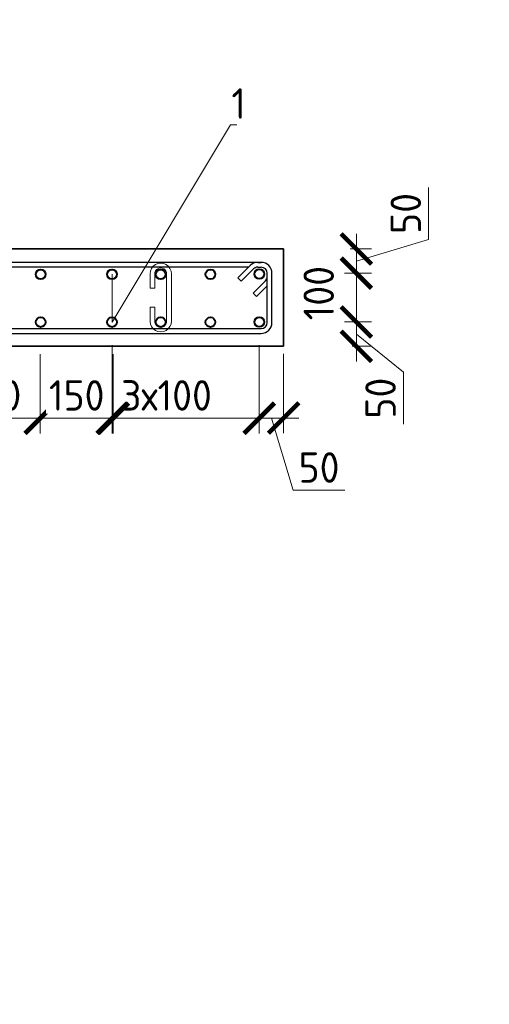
# Model space of a CAD drawing. Header units: millimetres. Extents: x 263826 to 1585445, y -423071 to 70137.
# Tile 238 of 256: x 571746 to 575604, y -130165 to -122075. Entities that reach past the tile are written whole.
import ezdxf
from ezdxf import colors
from ezdxf.entities.mleader import LeaderData, LeaderLine
from ezdxf.math import Vec2, Vec3

# ---------------------------------------------------------------- set-up
doc = ezdxf.new("R2010")
doc.units = ezdxf.units.MM
for name, color, linetype, lineweight in [('1 Стены', 3, 'Continuous', 30), ('Арм_шпильки', 143, 'Continuous', 18), ('Армирование', 3, 'Continuous', 40), ('Выноски', 20, 'Continuous', 20), ('подоснова', 151, 'Continuous', 5), ('РАЗМЕРЫ', 1, 'Continuous', 9)]:
    doc.layers.add(name, color=color, linetype=linetype, lineweight=lineweight)
doc.layers.add('Колонна_ бетон', color=7, linetype='Continuous', lineweight=50, true_color=0xb4b496)
doc.styles.add('GOST 2.304', font='CS_Gost2304.shx')
doc.styles.add('GOST-2.304_Type-B', font='GOST_Common.ttf')
doc.styles.add('ГОСТ', font='GOST_Common.ttf')
doc.dimstyles.new('мой 25', dxfattribs={"dimscale": 100, "dimtxt": 2.5, "dimasz": 2.5, "dimexe": 1.25, "dimexo": 0.625, "dimtad": 1, "dimdec": 0, "dimlfac": 0.5, "dimtxsty": 'GOST-2.304_Type-B', "dimblk": 'ARCHTICK', "dimcen": 2.5, "dimdle": 1.25, "dimaunit": 1, "dimadec": 1, "dimazin": 2, "dimtfac": 1, "dimtdec": 0, "dimtmove": 1, "dimatfit": 3, "dimfxl": 6, "dimfxlon": 1, "dimtfill": 1, "dimlwd": -1, "dimlwe": -1, "dimarcsym": 0})

# ---------------------------------------------------------------- blocks, each defined once
blk = doc.blocks.new('*U61')
at = {"color": 0, "linetype": 'ByBlock', "lineweight": -2}
for p, q in [((114.7, 1199.2), (12.5, 1199.2)), ((114.7, 1189.2), (12.5, 1189.2)), ((53.8, 1160.1), (28.3, 1185.6)), ((38.8, 1189.3), (60.9, 1167.2)), ((-10, 1176.7), (-10, 12.5)), ((-10, 1169.7), (-10, 1176.7)), ((0, 1169.7), (0, 1176.7)), ((60.9, 1167.2), (53.8, 1160.1)), ((127.2, 12.5), (127.2, 1176.7)), ((137.2, 12.5), (137.2, 1176.7)), ((22, 1128.4), (-3.4, 1153.8)), ((0, 1150.4), (0, 12.5)), ((3.7, 1160.9), (29.1, 1135.5)), ((29.1, 1135.5), (22, 1128.4)), ((12.5, 0), (114.7, 0)), ((12.5, -10), (114.7, -10))]:
    blk.add_line(p, q, dxfattribs=at)
for centre, radius, start, end in [((12.5, 1176.7), 22.5, 90, 180), ((12.5, 1176.7), 12.5, 90, 180), ((19.5, 1176.7), 12.5, 45, 90), ((114.7, 1176.7), 22.5, 0, 90), ((114.7, 1176.7), 12.5, 0, 90), ((12.5, 1169.7), 22.5, 180, 225), ((12.5, 1169.7), 12.5, 180, 225), ((12.5, 12.5), 22.5, 180, 270), ((12.5, 12.5), 12.5, 180, 270), ((114.7, 12.5), 12.5, 270, 0), ((114.7, 12.5), 22.5, 270, 0)]:
    blk.add_arc(centre, radius, start, end, dxfattribs=at)
at = {"style": 'GOST 2.304', "oblique": 15, "flags": 9}
for tag, p in [('ДИАМЕТР', (-52.8, -63)), ('ПОЗИЦИЯ', (-52.3, -58)), ('КЛАСС', (-53, -68.7)), ('ДЛИНА', (-52.5, -73.8)), ('МАССА', (-52.3, -78.3))]:
    blk.add_attdef(tag, p, '', height=2.5, dxfattribs=at)
blk = doc.blocks.new('_ArchTick')
at = {"color": 0, "linetype": 'ByBlock', "const_width": 0.15}
blk.add_lwpolyline([(-0.5, -0.5), (0.5, 0.5)], dxfattribs=at)
blk = doc.blocks.new('*D270')
at = {"layer": 'DEFPOINTS', "color": 0, "lineweight": 0, "transparency": 16777216}
for p in [(573914.3, -123958.4, -2880), (573714.3, -124157, -2880), (574511.6, -124157)]:
    blk.add_point(p, dxfattribs=at)
at = {"layer": 'РАЗМЕРЫ', "color": 0, "linetype": 'Continuous', "transparency": 16777216}
for p, q in [((575105.3, -123879.5), (575105.3, -123454.5)), ((574511.6, -123833.4), (574511.6, -124282)), ((574511.6, -124057.7), (575105.3, -123879.5)), ((574460.2, -123958.4), (574636.6, -123958.4)), ((574415.5, -124157), (574636.6, -124157))]:
    blk.add_line(p, q, dxfattribs=at)
at = {"layer": 'РАЗМЕРЫ', "color": 0, "transparency": 16777216, "xscale": 250, "yscale": 250, "zscale": 250}
for p, rotation in [((574511.6, -123958.4), 90), ((574511.6, -124157), 270)]:
    blk.add_blockref('_ArchTick', p, dxfattribs=dict(at, rotation=rotation))
at = {"layer": 'РАЗМЕРЫ', "color": 0, "lineweight": 0, "transparency": 16777216, "insert": (574917.8, -123667), "char_height": 250, "attachment_point": 5, "rotation": 90, "style": 'GOST-2.304_Type-B', "bg_fill": 3, "box_fill_scale": 1.1, "bg_fill_color": 256, "bg_fill_true_color": 13158600, "bg_fill_transparency": 0}
blk.add_mtext('50', dxfattribs=at)
blk = doc.blocks.new('*D271')
at = {"layer": 'DEFPOINTS', "color": 0, "lineweight": 0, "transparency": 16777216}
for p in [(573714.3, -124558.4, -2880), (574511.6, -124558.4), (574415.8, -124758.4)]:
    blk.add_point(p, dxfattribs=at)
at = {"layer": 'РАЗМЕРЫ', "color": 0, "linetype": 'Continuous', "transparency": 16777216}
for p, q in [((574511.6, -124883.4), (574511.6, -124433.4)), ((574415.5, -124558.4), (574636.6, -124558.4)), ((574511.6, -124658.4), (574898.1, -124971.9)), ((574478.3, -124758.4), (574636.6, -124758.4)), ((574898.1, -124971.9), (574898.1, -125396.9))]:
    blk.add_line(p, q, dxfattribs=at)
at = {"layer": 'РАЗМЕРЫ', "color": 0, "transparency": 16777216, "xscale": 250, "yscale": 250, "zscale": 250}
for p, rotation in [((574511.6, -124558.4), 90), ((574511.6, -124758.4), 270)]:
    blk.add_blockref('_ArchTick', p, dxfattribs=dict(at, rotation=rotation))
at = {"layer": 'РАЗМЕРЫ', "color": 0, "lineweight": 0, "transparency": 16777216, "insert": (574710.6, -125184.4), "char_height": 250, "attachment_point": 5, "rotation": 90, "style": 'GOST-2.304_Type-B', "bg_fill": 3, "box_fill_scale": 1.1, "bg_fill_color": 256, "bg_fill_true_color": 13158600, "bg_fill_transparency": 0}
blk.add_mtext('50', dxfattribs=at)
blk = doc.blocks.new('*D272')
at = {"layer": 'DEFPOINTS', "color": 0, "lineweight": 0, "transparency": 16777216}
for p in [(574511.6, -124157, 2880), (574511.6, -124157), (574381.3, -124558.4)]:
    blk.add_point(p, dxfattribs=at)
at = {"layer": 'РАЗМЕРЫ', "color": 0, "linetype": 'Continuous', "transparency": 16777216}
for p, q in [((574511.6, -124683.4), (574511.6, -124032)), ((574605.1, -124157), (574636.6, -124157)), ((574443.8, -124558.4), (574636.6, -124558.4))]:
    blk.add_line(p, q, dxfattribs=at)
at = {"layer": 'РАЗМЕРЫ', "color": 0, "transparency": 16777216, "xscale": 250, "yscale": 250, "zscale": 250}
for p, rotation in [((574511.6, -124157), 90), ((574511.6, -124558.4), 270)]:
    blk.add_blockref('_ArchTick', p, dxfattribs=dict(at, rotation=rotation))
at = {"layer": 'РАЗМЕРЫ', "color": 0, "lineweight": 0, "transparency": 16777216, "insert": (574202.5, -124321.2), "char_height": 250, "attachment_point": 5, "rotation": 90, "style": 'GOST-2.304_Type-B', "bg_fill": 3, "box_fill_scale": 1.1, "bg_fill_color": 256, "bg_fill_true_color": 13158600, "bg_fill_transparency": 0}
blk.add_mtext('100', dxfattribs=at)
blk = doc.blocks.new('*D274')
at = {"layer": 'DEFPOINTS', "color": 0, "lineweight": 0, "transparency": 16777216}
for p in [(573714.3, -124558.4), (573914.3, -124758.4), (573914.3, -125347.9)]:
    blk.add_point(p, dxfattribs=at)
at = {"layer": 'РАЗМЕРЫ', "color": 0, "linetype": 'Continuous', "transparency": 16777216}
for p, q in [((573714.3, -124747.9), (573714.3, -125472.9)), ((573914.3, -124820.9), (573914.3, -125472.9)), ((573589.3, -125347.9), (574039.3, -125347.9)), ((573814.3, -125347.9), (573992.4, -125941.6)), ((573992.4, -125941.6), (574417.4, -125941.6))]:
    blk.add_line(p, q, dxfattribs=at)
at = {"layer": 'РАЗМЕРЫ', "color": 0, "transparency": 16777216, "xscale": 250, "yscale": 250, "zscale": 250, "rotation": 180}
blk.add_blockref('_ArchTick', (573714.3, -125347.9), dxfattribs=at)
at = {"layer": 'РАЗМЕРЫ', "color": 0, "transparency": 16777216, "xscale": 250, "yscale": 250, "zscale": 250}
blk.add_blockref('_ArchTick', (573914.3, -125347.9), dxfattribs=at)
at = {"layer": 'РАЗМЕРЫ', "color": 0, "lineweight": 0, "transparency": 16777216, "insert": (574204.9, -125754.1), "char_height": 250, "attachment_point": 5, "style": 'GOST-2.304_Type-B', "bg_fill": 3, "box_fill_scale": 1.1, "bg_fill_color": 256, "bg_fill_true_color": 13158600, "bg_fill_transparency": 0}
blk.add_mtext('50', dxfattribs=at)
blk = doc.blocks.new('_None')
blk = doc.blocks.new('*U59')
for p, q in [((1, 15.6), (5.3, 17.4)), ((5.3, 17.4), (10, 18)), ((34, 18), (10, 18)), ((34, 10), (34, 18)), ((66, 18), (90, 18)), ((66, 10), (66, 18)), ((94.7, 17.4), (90, 18)), ((99, 15.6), (94.7, 17.4)), ((-8, 0), (-7.4, 4.7)), ((-7.4, 4.7), (-5.6, 9)), ((-5.6, 9), (-2.7, 12.7)), ((-2.7, 12.7), (1, 15.6)), ((10, 10), (34, 10)), ((90, 10), (66, 10)), ((102.7, 12.7), (99, 15.6)), ((105.6, 9), (102.7, 12.7)), ((107.4, 4.7), (105.6, 9)), ((108, 0), (107.4, 4.7)), ((107.4, -4.7), (108, 0)), ((-7.4, -4.7), (-8, 0)), ((-5.6, -9), (-7.4, -4.7)), ((-2.7, -12.7), (-5.6, -9)), ((1, -15.6), (-2.7, -12.7)), ((5.3, -17.4), (1, -15.6)), ((94.7, -17.4), (99, -15.6)), ((99, -15.6), (102.7, -12.7)), ((102.7, -12.7), (105.6, -9)), ((105.6, -9), (107.4, -4.7)), ((10, -18), (5.3, -17.4)), ((10, -18), (90, -18)), ((90, -18), (94.7, -17.4))]:
    blk.add_line(p, q)
at = {"color": 0, "linetype": 'ByBlock', "lineweight": -2}
for p, q in [((0, 0), (0.3, 2.6)), ((0.3, 2.6), (1.3, 5)), ((1.3, 5), (2.9, 7.1)), ((2.9, 7.1), (5, 8.7)), ((5, 8.7), (7.4, 9.7)), ((7.4, 9.7), (10, 10)), ((92.6, 9.7), (90, 10)), ((95, 8.7), (92.6, 9.7)), ((97.1, 7.1), (95, 8.7)), ((98.7, 5), (97.1, 7.1)), ((99.7, 2.6), (98.7, 5)), ((100, 0), (99.7, 2.6)), ((99.7, -2.6), (100, 0)), ((0.3, -2.6), (0, 0)), ((1.3, -5), (0.3, -2.6)), ((2.9, -7.1), (1.3, -5)), ((5, -8.7), (2.9, -7.1)), ((7.4, -9.7), (5, -8.7)), ((10, -10), (7.4, -9.7)), ((10, -10), (90, -10)), ((90, -10), (92.6, -9.7)), ((92.6, -9.7), (95, -8.7)), ((95, -8.7), (97.1, -7.1)), ((97.1, -7.1), (98.7, -5)), ((98.7, -5), (99.7, -2.6))]:
    blk.add_line(p, q, dxfattribs=at)
at = {"style": 'GOST 2.304', "oblique": 15, "flags": 9}
for tag, p in [('ДИАМЕТР', (117.8, -62.2)), ('ПОЗИЦИЯ', (118, -56.6)), ('КЛАСС', (118, -67.8)), ('ДЛИНА', (118.1, -72.5)), ('МАССА', (118.7, -78.2))]:
    blk.add_attdef(tag, p, '', height=2.5, dxfattribs=at)
blk = doc.blocks.new('*D275')
at = {"layer": 'DEFPOINTS', "color": 0, "lineweight": 0, "transparency": 16777216}
for p in [(572504.2, -124559.7), (573714.3, -124747.9), (572504.2, -125349.3)]:
    blk.add_point(p, dxfattribs=at)
at = {"layer": 'РАЗМЕРЫ', "color": 0, "linetype": 'Continuous', "transparency": 16777216}
for p, q in [((572504.2, -124749.3), (572504.2, -125474.3)), ((573714.3, -124810.4), (573714.3, -125474.3)), ((573839.3, -125349.3), (572379.2, -125349.3))]:
    blk.add_line(p, q, dxfattribs=at)
at = {"layer": 'РАЗМЕРЫ', "color": 0, "transparency": 16777216, "xscale": 250, "yscale": 250, "zscale": 250}
blk.add_blockref('_ArchTick', (573714.3, -125349.3), dxfattribs=at)
at = {"layer": 'РАЗМЕРЫ', "color": 0, "lineweight": 0, "transparency": 16777216, "insert": (572951.5, -125161.8), "char_height": 250, "attachment_point": 5, "style": 'GOST-2.304_Type-B', "bg_fill": 3, "box_fill_scale": 1.1, "bg_fill_color": 256, "bg_fill_true_color": 13158600, "bg_fill_transparency": 0}
blk.add_mtext('3х100', dxfattribs=at)
at = {"layer": 'РАЗМЕРЫ', "color": 0, "transparency": 16777216, "xscale": 250, "yscale": 250, "zscale": 250, "rotation": 180}
blk.add_blockref('_ArchTick', (572504.2, -125349.3), dxfattribs=at)
blk = doc.blocks.new('*D2954')
at = {"layer": 'DEFPOINTS', "color": 0, "lineweight": 0, "transparency": 16777216}
for p in [(571114.2, -124168.8, -1440), (571914.3, -124759.7), (571914.3, -125349.3)]:
    blk.add_point(p, dxfattribs=at)
at = {"layer": 'РАЗМЕРЫ', "color": 0, "linetype": 'Continuous', "transparency": 16777216}
for p, q in [((571914.3, -124822.2), (571914.3, -125474.3)), ((571114.2, -124987.3), (571114.2, -125474.3)), ((570989.2, -125349.3), (572039.3, -125349.3))]:
    blk.add_line(p, q, dxfattribs=at)
at = {"layer": 'РАЗМЕРЫ', "color": 0, "transparency": 16777216, "xscale": 250, "yscale": 250, "zscale": 250, "rotation": 180}
blk.add_blockref('_ArchTick', (571114.2, -125349.3), dxfattribs=at)
at = {"layer": 'РАЗМЕРЫ', "color": 0, "transparency": 16777216, "xscale": 250, "yscale": 250, "zscale": 250}
blk.add_blockref('_ArchTick', (571914.3, -125349.3), dxfattribs=at)
at = {"layer": 'РАЗМЕРЫ', "color": 0, "transparency": 16777216, "insert": (571514.2, -125161.8), "char_height": 250, "attachment_point": 5, "style": 'GOST-2.304_Type-B', "bg_fill": 3, "box_fill_scale": 1.1, "bg_fill_color": 256, "bg_fill_true_color": 13158600, "bg_fill_transparency": 0}
blk.add_mtext('200', dxfattribs=at)
blk = doc.blocks.new('*D2955')
at = {"layer": 'DEFPOINTS', "color": 0, "lineweight": 0, "transparency": 16777216}
for p in [(571914.3, -124759.7), (572514.3, -124759.7), (572514.3, -125349.3)]:
    blk.add_point(p, dxfattribs=at)
at = {"layer": 'РАЗМЕРЫ', "color": 0, "linetype": 'Continuous', "transparency": 16777216}
for p, q in [((571914.3, -124822.2), (571914.3, -125474.3)), ((572514.3, -124822.2), (572514.3, -125474.3)), ((571789.3, -125349.3), (572639.3, -125349.3))]:
    blk.add_line(p, q, dxfattribs=at)
at = {"layer": 'РАЗМЕРЫ', "color": 0, "transparency": 16777216, "xscale": 250, "yscale": 250, "zscale": 250, "rotation": 180}
blk.add_blockref('_ArchTick', (571914.3, -125349.3), dxfattribs=at)
at = {"layer": 'РАЗМЕРЫ', "color": 0, "transparency": 16777216, "xscale": 250, "yscale": 250, "zscale": 250}
blk.add_blockref('_ArchTick', (572514.3, -125349.3), dxfattribs=at)
at = {"layer": 'РАЗМЕРЫ', "color": 0, "transparency": 16777216, "insert": (572214.3, -125161.8), "char_height": 250, "attachment_point": 5, "style": 'GOST-2.304_Type-B', "bg_fill": 3, "box_fill_scale": 1.1, "bg_fill_color": 256, "bg_fill_true_color": 13158600, "bg_fill_transparency": 0}
blk.add_mtext('150', dxfattribs=at)

msp = doc.modelspace()

# ---------------------------------------------------------------- linework, layer by layer
at = {"layer": '1 Стены', "color": 252, "lineweight": 0, "true_color": 0x939598}
for p, q in [((568914.28048, -123958.921, 3100), (573914.25607, -123958.921, 3100)), ((573914.25607, -124758.921, 3100), (568914.28048, -124758.921, 3100))]:
    msp.add_line(p, q, dxfattribs=at)
at = {"layer": 'Армирование', "color": 3}
for centre in [(571917.63225, -124166.35435, 3100), (572504.20724, -124166.35435, 3100), (572904.20724, -124166.35435, 3100), (573312.99694, -124166.35435, 3100), (573714.28187, -124164.96907, 3100), (571917.63225, -124559.73963, 3100), (572504.20724, -124559.73963, 3100), (572904.20724, -124559.73963, 3100), (573312.99694, -124559.73963, 3100), (573714.28187, -124558.35435, 3100)]:
    msp.add_circle(centre, 40, dxfattribs=at)
at = {"layer": 'Колонна_ бетон', "color": 180, "linetype": 'Continuous', "lineweight": 35, "transparency": 33554687}
for p, q in [((568914.25759, -123958.35435, 5979.99999), (573914.25746, -123958.35435, 5979.99999)), ((573914.25746, -124758.35435, 5979.99999), (573914.25746, -123958.35435, 5979.99999)), ((568914.25759, -124758.35435, 5979.99999), (573914.25746, -124758.35435, 5979.99999))]:
    msp.add_line(p, q, dxfattribs=at)

# ---------------------------------------------------------------- block references
at = {"lineweight": 30, "xscale": 3.959999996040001, "yscale": 3.959999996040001, "zscale": 3.959999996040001, "rotation": 269.9999999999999}
msp.add_blockref('*U61', (569069.66322, -124108.35435, 3100), dxfattribs=at)
at = {"layer": 'Арм_шпильки', "color": 3, "xscale": 4.875, "yscale": 4.875, "zscale": 4.875, "rotation": 89.99999999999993}
msp.add_blockref('*U59', (572904.20724, -124601.54046, 3100), dxfattribs=at)

# ---------------------------------------------------------------- next in the draw order: dimensions: what is measured, and where the dimension line sits
at = {"layer": 'РАЗМЕРЫ', "color": 146, "lineweight": 0, "true_color": 0x006272}
dim = msp.add_linear_dim(base=(574511.56401, -124156.96907, 5979.99999), p1=(573914.25746, -123958.35435, 3100), p2=(573714.28187, -124156.96907, 3100), angle=90, dimstyle='мой 25', override={"dimlfac": 0.25}, dxfattribs=at)
dim.commit()
dim.dimension.update_dxf_attribs({"geometry": '*D270', "text_midpoint": (574917.81401, -123817.03671, 5979.99999)})
dim = msp.add_linear_dim(base=(574511.56401, -124558.35435, 5979.99999), p1=(574415.80006, -124758.35435, 5979.99999), p2=(573714.28187, -124558.35435, 3100), angle=90, dimstyle='мой 25', override={"dimlfac": 0.25}, dxfattribs=at)
dim.commit()
dim.dimension.update_dxf_attribs({"geometry": '*D271', "text_midpoint": (574898.08955, -125034.35089, 5979.99999), "dimtype": 160})

# ---------------------------------------------------------------- next in the draw order: dimensions: what is measured, and where the dimension line sits
dim = msp.add_linear_dim(base=(574511.56401, -124156.96907, 3100), p1=(574381.26407, -124558.35435, 3100), p2=(574511.56401, -124156.96907, 5979.99999), angle=90, dimstyle='мой 25', override={"dimlfac": 0.25}, dxfattribs=at)
dim.commit()
dim.dimension.update_dxf_attribs({"geometry": '*D272', "text_midpoint": (574390.02431, -124321.1998, 3100), "dimtype": 160})

# ---------------------------------------------------------------- next in the draw order: dimensions: what is measured, and where the dimension line sits
dim = msp.add_linear_dim(base=(573914.25746, -125347.88942, 3100), p1=(573714.28187, -124558.35435, 3100), p2=(573914.25746, -124758.35435, 3100), angle=180, dimstyle='мой 25', override={"dimlfac": 0.25}, dxfattribs=at)
dim.commit()
dim.dimension.update_dxf_attribs({"geometry": '*D274', "text_midpoint": (574054.89467, -125754.13942, 3100)})

# ---------------------------------------------------------------- next in the draw order: leaders
at = {"layer": 'подоснова'}
ml = msp.add_multileader_mtext('Standard', dxfattribs=at)
ml.set_content('1 ', color=256, style='GOST-2.304_Type-B')
ml.set_leader_properties(color=256, linetype='ByLayer', lineweight=15)
ml.set_arrow_properties(name='NONE')
ml.build(insert=Vec2(0, 0))
ml.multileader.update_dxf_attribs({"text_left_attachment_type": 6, "text_right_attachment_type": 6, "dogleg_length": 10, "arrow_head_size": 18})
ctx = ml.context
ctx.base_point, ctx.char_height, ctx.arrow_head_size, ctx.landing_gap_size, ctx.plane_origin = Vec3(573487.30761, -122938.47353, 3100), 250, 18, 20, Vec3(570733.7047, -121635.94276, 3100)
ctx.left_attachment, ctx.right_attachment, ctx.text_align_type = 6, 6, 1
notes = []
notes.append((ctx, [(0, (1, 1, 0), (573477.30761, -122938.47353, 3100), (1, 0), 10, [(1, [(572504.20724, -124166.35435, 3100), (572504.20724, -124559.73963, 3100)], 0, [])])]))
ctx.mtext.insert, ctx.mtext.width, ctx.mtext.alignment, ctx.mtext.flow_direction = Vec3(573544.80761, -122638.47353, 3100), 22.8977991, 2, 5
for ctx, leaders in notes:
    for number, flags, end, landing, length, lines in leaders:
        leader = LeaderData()
        leader.index, (leader.has_last_leader_line, leader.has_dogleg_vector, leader.attachment_direction) = number, flags
        leader.last_leader_point, leader.dogleg_vector, leader.dogleg_length = Vec3(end), Vec3(landing), length
        for number, points, colour, breaks in lines:
            line = LeaderLine()
            line.index, line.vertices, line.color, line.breaks = number, Vec3.list(points), colors.encode_raw_color(colour), breaks
            leader.lines.append(line)
        ctx.leaders.append(leader)

# ---------------------------------------------------------------- next in the draw order: dimensions: what is measured, and where the dimension line sits
at = {"layer": 'РАЗМЕРЫ', "color": 146, "lineweight": 0, "true_color": 0x006272}
dim = msp.add_linear_dim(base=(572504.20724, -125349.27469, 3100), p1=(573714.28187, -124747.88942, 3100), p2=(572504.20724, -124559.73963, 3100), angle=180, text='3х100', dimstyle='мой 25', override={"dimlfac": 0.25}, dxfattribs=at)
dim.commit()
dim.dimension.update_dxf_attribs({"geometry": '*D275', "text_midpoint": (572951.51933, -125349.27469, 3100), "dimtype": 160})

# ---------------------------------------------------------------- next in the draw order: texts
at = {"layer": 'Выноски'}
note = msp.add_mtext_static_columns([''] * 2, width=18679.7309208, gutter_width=20.19117, height=0, dxfattribs=dict(at, insert=(415001.40784, -101131.04754), char_height=250, attachment_point=1, style='ГОСТ'))
for column, words in zip([note] + note.columns.linked_columns, ['\\pi1500;{\\H2x;Общие указания:}\\P1.^IРабочая документация разработана в соответствии с заданием на проектирование, требованиями {\\H3x; }действующих технических регламентов, стандартов, сводов правил и других документов, содержащих установленные {\\H1.16667x; }требования.{\\H1.77778x; }\\P2.^IРабочая документация выполнена в соответствии со следующими нормативными и техническими {\\H1.57407x; }документами:{\\H1.64198x; }\\P-^IСП 20.13330.2016 "Нагрузки и воздействия";{\\H1.61934x; }\\P-^IСП 63.13330.2018 "Бетонные и железобетонные конструкции. Основные положения";{\\H1.62689x; }\\P-^IСП 70.13330.2012 "Несущие и ограждающие конструкции".{\\H1.62437x; }\\P4.^IЗа относительную отметку 0,000 принята отметка чистого пола первого этажа, соответствующая {\\H1.62521x; }абсолютной отметке 648,00 в Балтийской системе высот.{\\H1.62493x; }\\P{\\fISOCPEUR|b0|i0|c204|p34;5.^IПеречень видов работ, для которых необходимо составлять акты освидетельствования скрытых \\H1.62502x; \\H0.61538x;работ:\\H1.62499x; \\H0.61539x;\\P-^Iсоответствие арматуры (длина, диаметры, распределение по площади элементов, количество и т.д.), \\H1.725x; \\H0.57971x;закладных деталей рабочим чертежам;\\H1.67917x; \\H0.59553x;\\P-^Iустройство и армирование монолитных стен;\\H1.60694x; \\H0.6223x;\\P-^Iосвидетельствование опалубки перед бетонированием;\\H1.63102x; \\H0.61311x;\\P-^Iотбор контрольных проб бетона;\\H1.62299x; \\H0.61615x;\\P-^Iсоответствие законченных железобетонных конструкций проекту с отображением качества работ;\\H1.62567x; \\H0.61513x;\\P-^Iустройство монолитных конструкций, выполняемых в зимнее время;\\H1.62478x; \\H0.61547x;\\P\\fISOCPEUR|b0|i0|c0|p34;6.^I\\fISOCPEUR|b0|i0|c204|p34;Запрещается выполнение последующих работ при отсутствии актов освидетельствования \\H1.62507x; \\H0.61536x;предшествующих скрытых работ во всех случаях.\\H1.62498x; \\H0.61539x;\\P\\fISOCPEUR|b0|i0|c0|p34;7.^I\\fISOCPEUR|b0|i0|c204|p34;Арматура класса А240 и А500С по ГОСТ 34028-2016, материал монолитных конструкций - бетон \\H1.62501x; \\H0.61538x;тяжелый класса В25 по ГОСТ 26633-2015.\\H1.625x; \\H0.61539x;\\P\\fISOCPEUR|b0|i0|c0|p34;8.^I\\fISOCPEUR|b0|i0|c204|p34;Работы по бетонированию монолитных конструкций вести в соответствии со СП 70.13330.2012 \\H1.625x; \\H0.61538x;"Несущие и ограждающие конструкции".\\H1.625x; \\H0.61538x;\\P\\fISOCPEUR|b0|i0|c0|p34;9.^I\\fISOCPEUR|b0|i0|c204|p34;Все строительно-монтажные работы необходимо выполнять в соответствии со СНиП 12-03-2001 \\H1.625x; \\H0.61538x;"Безопасность труда в строительстве. Часть 1. Общие требования.", Безопасность труда в строительстве. Часть \\H1.625x; \\H0.61538x;2. Строительное производство". Строительство здания должно производиться в соответствии с проектом \\H1.625x; \\H0.61538x;производства работ (ППР).\\H1.725x; \\H0.57971x;\\P\\fISOCPEUR|b0|i0|c0|p34;10.^I\\fISOCPEUR|b0|i0|c204|p34;При отсутствии ППР производство строительно-монтажных работ запрещается.\\H1.67917x; \\H0.59553x;\\P\\fISOCPEUR|b0|i0|c0|p34;11.^I\\fISOCPEUR|b0|i0|c204|p34;Бетон следует укладывать в бетонные конструкции горизонтальными слоями одинаковой толщины без \\H1.60694x; \\H0.6223x;разрывов, с последовательным направлением укладки в одну сторону во всех слоях.\\H1.63102x; \\H0.61311x;\\P\\fISOCPEUR|b0|i0|c0|p34;12.^I\\fISOCPEUR|b0|i0|c204|p34;В начальный период твердения бетон необходимо защищать от попадания атмосферных осадков или \\H1.62299x; \\H0.61615x;потерь влаги.\\H1.62567x; \\H0.61513x;\\P\\fISOCPEUR|b0|i0|c0|p34;13.^I\\fISOCPEUR|b0|i0|c204|p34;Уход за свежеуложенным бетоном начинать сразу после укладки бетонной смеси и осуществлять до \\H1.62478x; \\H0.61547x;достижения прочности бетона не менее 70% от проектной.\\H1.62507x; \\H0.61536x;\\P\\fISOCPEUR|b0|i0|c0|p34;14.^I\\fISOCPEUR|b0|i0|c204|p34;Проект рассчитан на производство работ в период положительных температур. В случае выполнения \\H1.62498x; \\H0.61539x;работ при отрицательных температурах необходимо выполнять требования СНиП часть 3 по производству работ \\H1.62501x; \\H0.61538x;и ППР.\\H1.625x; \\H0.61539x;\\P\\fISOCPEUR|b0|i0|c0|p34;15.^I\\fISOCPEUR|b0|i0|c204|p34;При минимальной температуре воздуха до минус 15°С допускается:\\H1.625x; \\H0.61538x;\\P-^Iвыдерживание бетона в конструкции методом термоса, при предварительном разогреве бетонной \\H1.625x; \\H0.61538x;смеси, \\H1.625x; \\H0.61538x;\\P-^Iфорсированный электроразогрев бетона в конструкции с повторным уплотнением.\\H1.625x; \\H0.61538x;\\PПри минимальной температуре воздуха до минус 25°С допускается:\\H1.625x; \\H0.61538x;\\P-^Iобогрев бетона в греющей опалубке с помощью низкотемпературных электронагревателей,\\H1.625x; \\H0.61538x;\\P-^Iэлектродный сквозной прогреб бетона,\\H1.625x; \\H0.61538x;\\P-^Iэлектрообогрев с помощью греющего провода.\\H1.625x; \\H0.61538x;\\P}16.^IЗаполнителем для бетона служит щебень твердых пород, наибольшая фракция щебня не должна превышать {\\H1.625x; }40мм.{\\H1.625x; }\\P17.^IВ процессе бетонирования обеспечить соблюдение защитных слоев и мест положения рабочей арматуры {\\H1.625x; }согласно проекту. Величина защитного слоя продольной рабочей арматуры у боковых граней стен монолитных {\\H1.625x; }участков должны быть не менее 20мм и не менее диаметра продольной рабочей арматуры конструкции, величина {\\H1.625x; }защитного слоя поперечной арматуры - не менее 10мм. {\\H1.625x; }\\P\\pi0;             18.Крестовые соединения стержней продольной и поперечной арматуры, соединение стержней продольной {\\H1.625x; }арматуры по длине выполнить вязкой отожженой проволокой диаметром 2,0-3,0мм.{\\H1.625x; }\\P\\pi1500;{\\H1.625x; }', '']):
    column.text = words

# ---------------------------------------------------------------- next in the draw order: dimensions: what is measured, and where the dimension line sits
at = {"layer": 'РАЗМЕРЫ'}
dim = msp.add_linear_dim(base=(571914.25644, -125349.27469, 3100), p1=(571114.20695, -124168.84855, 1660), p2=(571914.25644, -124759.73963, 3100), angle=180, dimstyle='мой 25', override={"dimlfac": 0.25}, dxfattribs=at)
dim.commit()
dim.dimension.update_dxf_attribs({"geometry": '*D2954', "text_midpoint": (571514.23169, -125161.77469, 3100)})

# ---------------------------------------------------------------- next in the draw order: dimensions: what is measured, and where the dimension line sits
dim = msp.add_linear_dim(base=(572514.25644, -125349.27469, 3100), p1=(571914.25644, -124759.73963, 3100), p2=(572514.25644, -124759.73963, 3100), angle=180, dimstyle='мой 25', override={"dimlfac": 0.25}, dxfattribs=at)
dim.commit()
dim.dimension.update_dxf_attribs({"geometry": '*D2955', "text_midpoint": (572214.25644, -125161.77469, 3100)})

doc.saveas('drawing.dxf')
